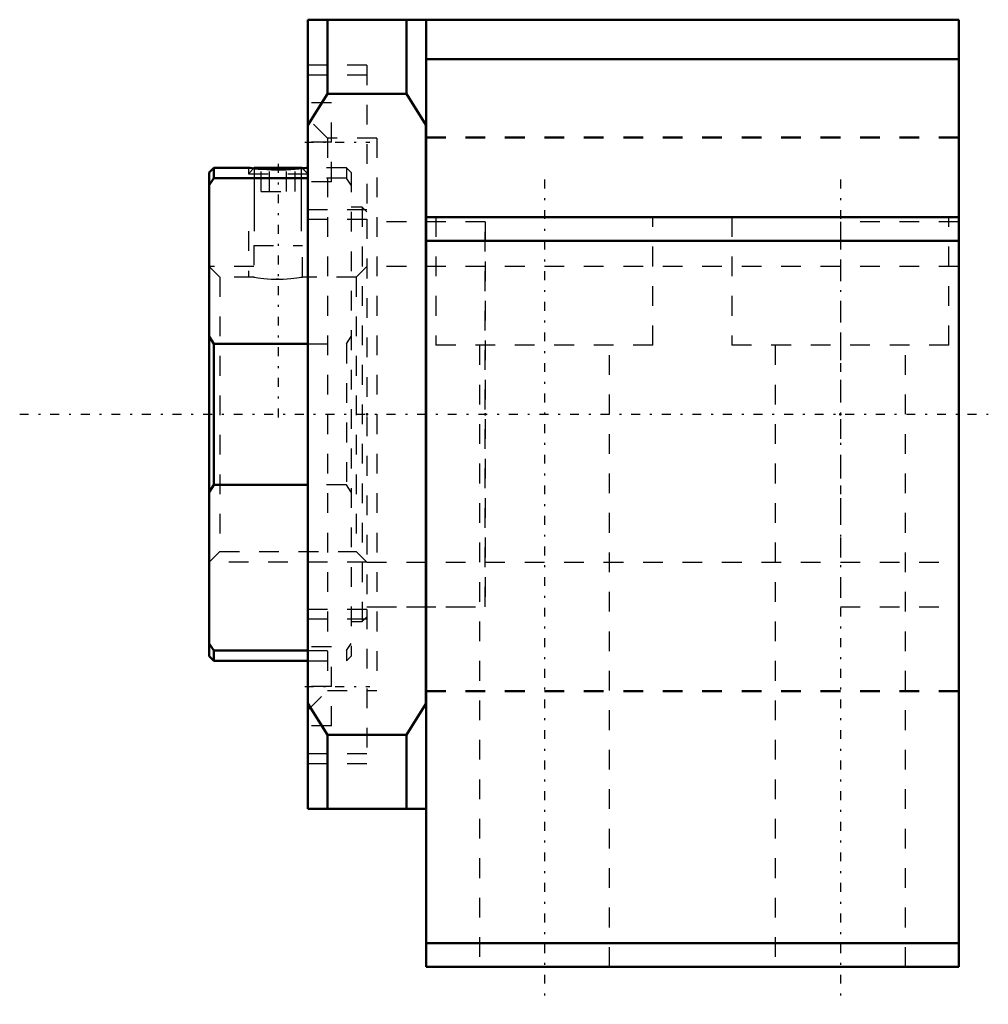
# Model space of a CAD drawing. Header units: millimetres. Extents: x -20.6 to 28.5, y -29.9 to 20.
import ezdxf

# ---------------------------------------------------------------- set-up
doc = ezdxf.new("R2010")
doc.units = ezdxf.units.MM
doc.linetypes.add('Center', pattern=[1.5, 0.45, -0.5, 0.05, -0.5])
doc.linetypes.add('Dashed', pattern=[2, 1, -1])
for name, color, linetype, lineweight in [('2d ConnectionPoints', 7, 'Continuous', 50), ('AM_0', 7, 'Continuous', 50), ('AM_5', 3, 'Continuous', 25), ('AM_7', 7, 'Center', 25), ('AM_9', 6, 'Dashed', 25)]:
    doc.layers.add(name, color=color, linetype=linetype, lineweight=lineweight)

# ---------------------------------------------------------------- blocks, each defined once
blk = doc.blocks.new('1_RN_15_0_in_BK15Yes_2')
at = {"layer": 'AM_0'}
for p, q in [((-10.76, 12.5), (-11, 12.26)), ((-9, 12.5), (-10.76, 12.5)), ((-10.76, 12.5), (-10.76, 11.976)), ((-8.694, 12.5), (-8.723, 12.47)), ((-8.694, 12.5), (-6.307, 12.5)), ((-6.276, 12.47), (-6.307, 12.5)), ((-11, 12.26), (-11, -12.26)), ((-10.76, 11.976), (-11, 11.606)), ((-6, 11.976), (-10.76, 11.976)), ((-11, 3.95), (-10.76, 3.58)), ((-10.76, 3.58), (-6, 3.58)), ((-10.76, 3.58), (-10.76, -3.58)), ((-10.76, -3.58), (-11, -3.95)), ((-6, -3.58), (-10.76, -3.58)), ((-11, -11.606), (-10.76, -11.976)), ((-11, -12.26), (-10.76, -12.5)), ((-10.76, -11.976), (-10.76, -12.5)), ((-10.76, -11.976), (-6, -11.976)), ((-10.76, -12.5), (-6, -12.5))]:
    blk.add_line(p, q, dxfattribs=at)
blk.add_lwpolyline([(-9, 12.5), (-8.979, 12.498), (-8.916, 12.49), (-8.815, 12.479), (-8.674, 12.465), (-8.504, 12.45), (-8.3, 12.435), (-8.078, 12.423), (-7.834, 12.414), (-7.587, 12.41), (-7.331, 12.411), (-7.089, 12.416), (-6.851, 12.427), (-6.637, 12.44), (-6.442, 12.455), (-6.281, 12.469), (-6.15, 12.483), (-6.06, 12.493), (-6.009, 12.499), (-6, 12.5)], dxfattribs=at)
at = {"layer": 'AM_5'}
for p, q in [((-8.694, 9.279), (-8.694, 12.5)), ((-6.307, 9.279), (-6.307, 12.5))]:
    blk.add_line(p, q, dxfattribs=at)
at = {"layer": 'AM_5', "linetype": 'Dashed'}
for p, q in [((-9, 9.279), (-9, 6.958)), ((-6, 9.279), (-6, 6.958)), ((-8.73, 7.5), (-11, 7.5)), ((-3, -7.5), (-11, -7.5))]:
    blk.add_line(p, q, dxfattribs=at)
at = {"layer": 'AM_7'}
blk.add_line((-7.5, 12.697), (-7.5, -0.464), dxfattribs=at)
at = {"layer": 'AM_9'}
for p, q in [((-9, 12.5), (-9, 12.194)), ((-8.366, 11.3), (-8.366, 12.5)), ((-7.933, 11.3), (-7.933, 12.5)), ((-7.067, 11.3), (-7.067, 12.5)), ((-6.634, 11.3), (-6.634, 12.5)), ((-4.04, 12.5), (-6, 12.5)), ((-3.8, 12.26), (-4.04, 12.5)), ((-4.04, 12.5), (-4.04, 11.976)), ((-8.723, 12.47), (-9, 12.194)), ((-9, 12.194), (-6, 12.194)), ((-6, 12.194), (-6.276, 12.47)), ((-4.04, 11.976), (-6, 11.976)), ((-3.8, 11.606), (-4.04, 11.976)), ((-3.8, 12.26), (-3.8, -12.26)), ((-8.366, 11.3), (-6.634, 11.3)), ((-3.24, 10.5), (-3.8, 10.5)), ((-3, 10.26), (-3.24, 10.5)), ((-3.24, 10.5), (-3.24, -10.5)), ((-3, 9.889), (-3, -9.889)), ((-8.73, 8.559), (-8.73, 6.958)), ((-8.73, 8.559), (-6.271, 8.559)), ((-6.271, 6.958), (-6.271, 8.559)), ((-10.459, 6.958), (-11, 7.5)), ((-3, 7.5), (-3.542, 6.958)), ((-8.725, 6.958), (-10.459, 6.958)), ((-10.459, 6.958), (-10.459, -6.958)), ((-7.479, 6.849), (-7.575, 6.849)), ((-3.542, 6.958), (-6.272, 6.958)), ((-3.542, 6.958), (-3.542, -6.958)), ((-6, 3.58), (-4.04, 3.58)), ((-4.04, 3.58), (-3.8, 3.95)), ((-4.04, 3.58), (-4.04, -3.58)), ((-4.04, -3.58), (-6, -3.58)), ((-3.8, -3.95), (-4.04, -3.58)), ((-11, -7.5), (-10.459, -6.958)), ((-10.459, -6.958), (-3.542, -6.958)), ((-3.542, -6.958), (-3, -7.5)), ((-3.24, -10.5), (-3, -10.26)), ((-3.8, -10.5), (-3.24, -10.5)), ((-4.04, -11.976), (-3.8, -11.606)), ((-6, -11.976), (-4.04, -11.976)), ((-4.04, -11.976), (-4.04, -12.5)), ((-4.04, -12.5), (-3.8, -12.26)), ((-6, -12.5), (-4.04, -12.5))]:
    blk.add_line(p, q, dxfattribs=at)
blk.add_lwpolyline([(-8.73, 6.958), (-8.722, 6.957), (-8.684, 6.951), (-8.612, 6.939), (-8.511, 6.923), (-8.379, 6.905), (-8.225, 6.887), (-8.045, 6.871), (-7.854, 6.858), (-7.648, 6.851), (-7.445, 6.849), (-7.239, 6.854), (-7.046, 6.864), (-6.862, 6.879), (-6.698, 6.896), (-6.552, 6.914), (-6.435, 6.931), (-6.346, 6.946), (-6.292, 6.955), (-6.271, 6.958), (-6.271, 6.958)], dxfattribs=at)
blk = doc.blocks.new('2_BK_15collar_1_0_in_BK15Yes_2')
at = {"layer": 'AM_9'}
for p, q in [((3, 9.75), (-3, 9.75)), ((3, -9.75), (3, 9.75)), ((3, 7.5), (-3, 7.5)), ((-3, -7.5), (3, -7.5)), ((-3, -9.75), (3, -9.75))]:
    blk.add_line(p, q, dxfattribs=at)
blk = doc.blocks.new('3_BK_15collar_2_0_in_BK15Yes_2')
at = {"layer": 'AM_9'}
for p, q in [((21, 9.75), (21, -9.75)), ((27, 9.75), (21, 9.75)), ((27, 7.5), (21, 7.5)), ((21, -7.5), (27, -7.5)), ((21, -9.75), (27, -9.75))]:
    blk.add_line(p, q, dxfattribs=at)
blk = doc.blocks.new('4_BK_15_0_in_BK15Yes_2')
at = {"layer": 'AM_0'}
for p, q in [((-0.01, 20), (-6, 20)), ((-6, 20), (-6, -20)), ((-5, 20), (-5, 16.248)), ((-1, 20), (-1, 16.248)), ((0, -28), (0, 20)), ((27, 20), (0, 20)), ((27, -28), (27, 20)), ((27, 18), (0, 18)), ((-5, 16.248), (-6, 14.663)), ((-1, 16.248), (-5, 16.248)), ((-0.01, 14.679), (-1, 16.248)), ((-0.01, -14.679), (-0.01, 14.679)), ((27, 10), (0, 10)), ((27, 8.8), (0, 8.8)), ((-6, -14.663), (-5, -16.248)), ((-1, -16.248), (-0.01, -14.679)), ((-5, -16.248), (-1, -16.248)), ((-5, -16.248), (-5, -20)), ((-1, -16.248), (-1, -20)), ((-0.01, -20), (-6, -20)), ((27, -26.8), (0, -26.8)), ((27, -28), (0, -28))]:
    blk.add_line(p, q, dxfattribs=at)
at = {"layer": 'AM_7'}
for p, q in [((-6.15, 13.789), (-2.85, 13.789)), ((6, 11.9), (6, -29.9)), ((21, 11.9), (21, -29.9)), ((-20.6, 0), (28.5, 0)), ((-6.15, -13.789), (-2.85, -13.789))]:
    blk.add_line(p, q, dxfattribs=at)
at = {"layer": 'AM_9'}
for p, q in [((-3, 17.689), (-6, 17.689)), ((-3, 17.689), (-3, 9.889)), ((-3, 17.189), (-6, 17.189)), ((-4.8, 15.789), (-6, 15.789)), ((-4.8, 11.789), (-4.8, 15.789)), ((-5, 14), (-6, 15)), ((-2.5, 14), (-5, 14)), ((-5, 14), (-5, -14)), ((-2.5, 14), (-2.5, -14)), ((27, 14.05), (0, 14.05)), ((27, 14), (0, 14)), ((-4.8, 13.789), (-6, 13.789)), ((-4.8, 11.789), (-6, 11.789)), ((-6, 10.389), (-3, 10.389)), ((0.5, 10), (0.5, 3.5)), ((11.5, 3.5), (11.5, 10)), ((15.5, 10), (15.5, 3.5)), ((26.5, 3.5), (26.5, 10)), ((-6, 9.889), (-3, 9.889)), ((3, 9.75), (-2.5, 9.75)), ((3, 9.75), (3, -9.75)), ((27, 9.75), (21, 9.75)), ((21, 9.75), (21, -9.75)), ((21, 7.5), (3, 7.5)), ((11.5, 3.5), (0.5, 3.5)), ((2.7, 3.5), (2.7, -28)), ((9.3, -28), (9.3, 3.5)), ((26.5, 3.5), (15.5, 3.5)), ((17.7, 3.5), (17.7, -28)), ((24.3, -28), (24.3, 3.5)), ((3, -7.5), (21, -7.5)), ((-3, -9.889), (-6, -9.889)), ((-3, -9.889), (-3, -17.689)), ((-2.5, -9.75), (3, -9.75)), ((21, -9.75), (27, -9.75)), ((-3, -10.389), (-6, -10.389)), ((-4.8, -11.789), (-6, -11.789)), ((-4.8, -15.789), (-4.8, -11.789)), ((-4.8, -13.789), (-6, -13.789)), ((-6, -15), (-5, -14)), ((-5, -14), (-2.5, -14)), ((0, -14), (27, -14)), ((0, -14.05), (27, -14.05)), ((-4.8, -15.789), (-6, -15.789)), ((-6, -17.189), (-3, -17.189)), ((-6, -17.689), (-3, -17.689))]:
    blk.add_line(p, q, dxfattribs=at)

msp = doc.modelspace()

# ---------------------------------------------------------------- linework, layer by layer
at = {"layer": '2d ConnectionPoints'}
for p in [(-3, 0), (0, 0), (3, 0), (3, 0), (21, 0), (21, 0), (27, 0)]:
    msp.add_point(p, dxfattribs=at)

# ---------------------------------------------------------------- block references
for name in ['4_BK_15_0_in_BK15Yes_2', '1_RN_15_0_in_BK15Yes_2', '2_BK_15collar_1_0_in_BK15Yes_2', '3_BK_15collar_2_0_in_BK15Yes_2']:
    msp.add_blockref(name, (0, 0))

doc.saveas('drawing.dxf')
